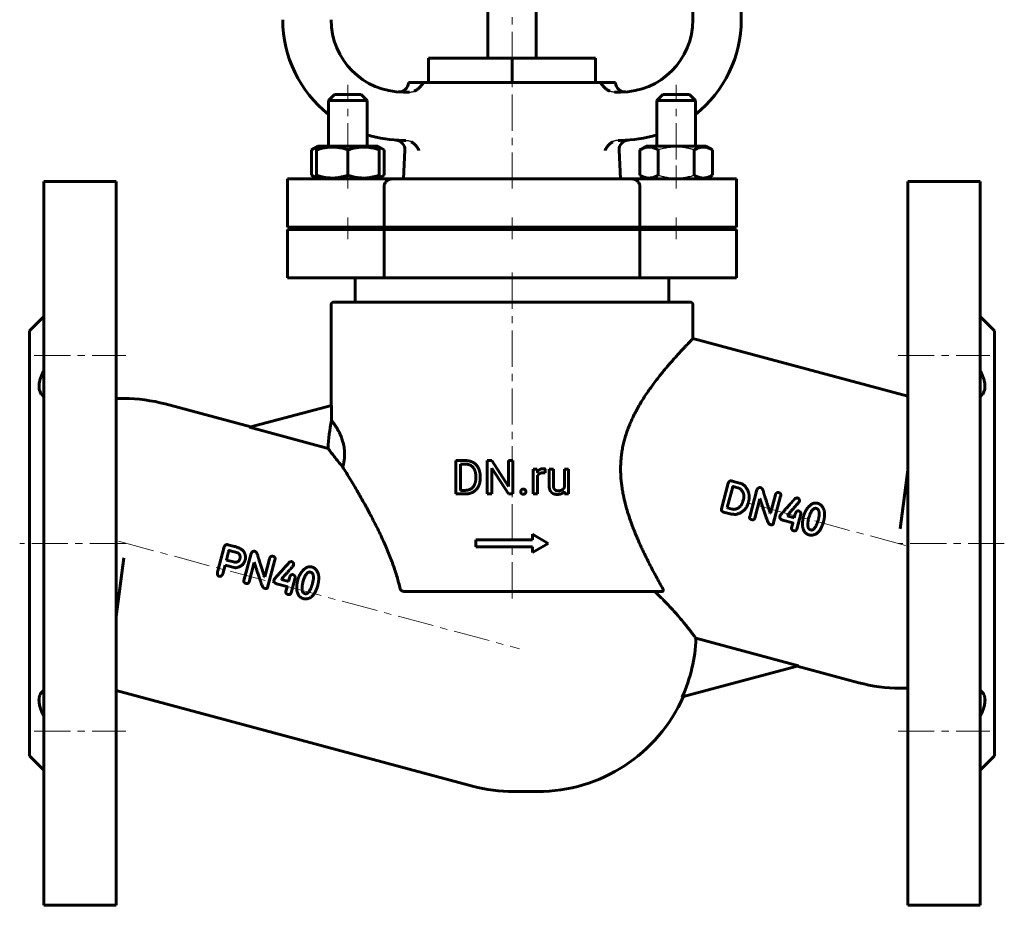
# Model space of a CAD drawing. Header units: millimetres. Extents: x -102 to 102, y -153 to 155.
# Tile 1 of 2: x -102 to 102, y -153 to 30. Entities that reach past the tile are written whole.
import ezdxf

# ---------------------------------------------------------------- set-up
doc = ezdxf.new("R2010")
doc.units = ezdxf.units.MM
for name, pattern in [('K5LT-1', [0]), ('K5LT_AXLED', [12, 7.5, -1.5, 1.5, -1.5]), ('K5LT_BASIC', [0])]:
    doc.linetypes.add(name, pattern=pattern)
doc.layers.add('Системный слой (1)', color=7, linetype='Continuous', true_color=0x6c6c6c)

# ---------------------------------------------------------------- blocks, each defined once
blk = doc.blocks.new('U4')
at = {"layer": 'Системный слой (1)', "color": 150, "linetype": 'K5LT_BASIC', "lineweight": 60, "true_color": 0x0080ff}
for start, end in [(180, 231.6839), (252.5424, 270)]:
    blk.add_arc((-22.5, 30.5), 25, start, end, dxfattribs=at)
blk = doc.blocks.new('U6')
at = {"layer": 'Системный слой (1)', "color": 150, "linetype": 'K5LT_BASIC', "lineweight": 60, "true_color": 0x0080ff}
for start, end in [(308.3161, 0), (270, 287.4576)]:
    blk.add_arc((22.5, 30.5), 25, start, end, dxfattribs=at)
blk = doc.blocks.new('U8')
at = {"layer": 'Системный слой (1)', "color": 150, "linetype": 'K5LT_BASIC', "lineweight": 60, "true_color": 0x0080ff}
for p, q in [((-21.46, 17.43), (-21.45, 17.5)), ((-22.5, -2.5), (-22.19, 3.45))]:
    blk.add_line(p, q, dxfattribs=at)
blk = doc.blocks.new('U9')
at = {"layer": 'Системный слой (1)', "color": 150, "linetype": 'K5LT_BASIC', "lineweight": 60, "true_color": 0x0080ff}
for p, q in [((21.46, 17.43), (21.45, 17.5)), ((22.5, -2.5), (22.19, 3.45))]:
    blk.add_line(p, q, dxfattribs=at)
blk = doc.blocks.new('U10')
at = {"layer": 'Системный слой (1)', "color": 150, "linetype": 'K5LT_BASIC', "lineweight": 60, "true_color": 0x0080ff}
for p, q in [((-38, 13.75), (-34, 13.75)), ((-34, 13.75), (-30, 13.75))]:
    blk.add_line(p, q, dxfattribs=at)
blk = doc.blocks.new('U11')
at = {"layer": 'Системный слой (1)', "color": 150, "linetype": 'K5LT_BASIC', "lineweight": 60, "true_color": 0x0080ff}
for p, q in [((-36.75, 15), (-34, 15)), ((-34, 15), (-31.25, 15))]:
    blk.add_line(p, q, dxfattribs=at)
blk = doc.blocks.new('U12')
at = {"layer": 'Системный слой (1)', "color": 150, "linetype": 'K5LT_BASIC', "lineweight": 60, "true_color": 0x0080ff}
for p, q in [((-34, 4.3), (-40.175, 4.3)), ((-27.825, 4.3), (-34, 4.3))]:
    blk.add_line(p, q, dxfattribs=at)
blk = doc.blocks.new('U13')
at = {"layer": 'Системный слой (1)', "color": 150, "linetype": 'K5LT_BASIC', "lineweight": 60, "true_color": 0x0080ff}
for p, q in [((-27.16, 3.86), (-27.5, 3.98)), ((-26.83, 3.71), (-27.16, 3.86)), ((-26.49, 3.53), (-26.83, 3.71))]:
    blk.add_line(p, q, dxfattribs=at)
blk = doc.blocks.new('U14')
at = {"layer": 'Системный слой (1)', "color": 150, "linetype": 'K5LT_BASIC', "lineweight": 60, "true_color": 0x0080ff}
for p, q in [((-41.51, -1.73), (-41.17, -1.91)), ((-41.17, -1.91), (-40.84, -2.06)), ((-40.84, -2.06), (-40.5, -2.18))]:
    blk.add_line(p, q, dxfattribs=at)
blk = doc.blocks.new('U15')
at = {"layer": 'Системный слой (1)', "color": 150, "linetype": 'K5LT_BASIC', "lineweight": 60, "true_color": 0x0080ff}
for p, q in [((-27.16, -2.06), (-26.83, -1.91)), ((-26.83, -1.91), (-26.49, -1.73)), ((-27.5, -2.18), (-27.16, -2.06))]:
    blk.add_line(p, q, dxfattribs=at)
blk = doc.blocks.new('U16')
at = {"layer": 'Системный слой (1)', "color": 150, "linetype": 'K5LT_BASIC', "lineweight": 60, "true_color": 0x0080ff}
for p, q in [((-41.17, 3.71), (-41.51, 3.53)), ((-40.84, 3.86), (-41.17, 3.71)), ((-40.5, 3.98), (-40.84, 3.86))]:
    blk.add_line(p, q, dxfattribs=at)

msp = doc.modelspace()

# ---------------------------------------------------------------- linework, layer by layer
at = {"layer": 'Системный слой (1)', "color": 30, "linetype": 'K5LT_AXLED', "lineweight": 18, "true_color": 0xff8000}
for p, q in [((0, 20.5), (0, 155)), ((0, -4.5), (0, 19.5)), ((-34, 1.53), (-34, 17)), ((34, 1.53), (34, 17)), ((-34, -4.5), (-34, 0.27)), ((34, -4.5), (34, 0.27)), ((-34, -15), (-34, -10.5)), ((0, -15), (0, -10.5)), ((34, -15), (34, -10.5)), ((0, -89.4), (0, -21)), ((-99, -39.11), (-80, -39.11)), ((80, -39.11), (99, -39.11)), ((81.55, -78.42), (49.07, -69.71)), ((-80, -78), (-102, -78)), ((-81.55, -77.58), (1.55, -99.85)), ((102, -78), (80, -78)), ((-99, -116.89), (-80, -116.89)), ((80, -116.89), (99, -116.89))]:
    msp.add_line(p, q, dxfattribs=at)
at = {"layer": 'Системный слой (1)', "color": 150, "linetype": 'K5LT_BASIC', "lineweight": 60, "true_color": 0x0080ff}
for p, q in [((-5, 22.5), (-5, 90.33)), ((5, 22.5), (5, 90.33)), ((37.5, 30.5), (37.5, 80.33)), ((47.5, 30.5), (47.5, 80.33)), ((-17.32, 22.5), (0, 22.5)), ((-17.32, 17.5), (-17.32, 22.5)), ((0, 22.5), (17.32, 22.5)), ((0, 17.5), (0, 22.5)), ((17.32, 17.5), (17.32, 22.5)), ((-21.45, 17.5), (21.45, 17.5)), ((-38, 13.75), (-36.75, 15)), ((-30, 13.75), (-31.25, 15)), ((-22.5, 15.5), (-21.22, 15.5)), ((21.22, 15.5), (22.5, 15.5)), ((30, 13.75), (31.25, 15)), ((31.25, 15), (36.75, 15)), ((38, 13.75), (36.75, 15)), ((-38, 4.3), (-38, 13.75)), ((-30, 4.3), (-30, 13.75)), ((30, 4.3), (30, 13.75)), ((30, 13.75), (38, 13.75)), ((38, 4.3), (38, 13.75)), ((-41.51, 3.53), (-40.17, 4.3)), ((-40.5, 4.11), (-40.17, 4.3)), ((-40.5, 3.53), (-40.5, 4.11)), ((-27.5, 4.11), (-27.82, 4.3)), ((-26.49, 3.53), (-27.82, 4.3)), ((-27.5, 4.11), (-27.5, 3.53)), ((-22.5, 5.5), (-22.02, 5.5)), ((22.02, 5.5), (22.5, 5.5)), ((26.49, 3.53), (27.82, 4.3)), ((27.5, 4.11), (27.82, 4.3)), ((40.17, 4.3), (27.82, 4.3)), ((40.5, 4.11), (40.17, 4.3)), ((41.51, 3.53), (40.17, 4.3)), ((-41.51, -1.73), (-41.51, 3.53)), ((-40.5, -1.73), (-40.5, 3.53)), ((-34, -1.73), (-34, 3.53)), ((-27.5, -1.73), (-27.5, 3.53)), ((-26.49, -1.73), (-26.49, 3.53)), ((26.49, -1.73), (26.49, 3.53)), ((30.25, -1.73), (30.25, 3.53)), ((37.75, -1.73), (37.75, 3.53)), ((41.51, -1.73), (41.51, 3.53)), ((-40.17, -2.5), (-41.51, -1.73)), ((-40.5, -2.31), (-40.5, -1.73)), ((-27.82, -2.5), (-26.49, -1.73)), ((-27.5, -1.73), (-27.5, -2.31)), ((27.82, -2.5), (26.49, -1.73)), ((40.17, -2.5), (41.51, -1.73)), ((-97, -3), (-82, -3)), ((-97, -3), (-97, -153)), ((-82, -3), (-82, -153)), ((-46.5, -12.5), (-46.5, -2.5)), ((-46.5, -2.5), (-24.83, -2.5)), ((-40.17, -2.5), (-40.5, -2.31)), ((-27.82, -2.5), (-27.5, -2.31)), ((-26.5, -12.5), (-26.5, -4)), ((-24.83, -2.5), (24.83, -2.5)), ((24.83, -2.5), (46.5, -2.5)), ((26.5, -12.5), (26.5, -4)), ((27.82, -2.5), (27.5, -2.31)), ((40.17, -2.5), (40.5, -2.31)), ((46.5, -12.5), (46.5, -2.5)), ((97, -3), (82, -3)), ((82, -3), (82, -153)), ((97, -3), (97, -153)), ((-46.5, -12.5), (-26.5, -12.5)), ((-46.5, -13), (-26.5, -13)), ((-46.5, -23), (-46.5, -13)), ((-38, -13), (-38, -12.5)), ((-30, -13), (-30, -12.5)), ((-26.5, -12.5), (26.5, -12.5)), ((-26.5, -13), (26.5, -13)), ((-26.5, -23), (-26.5, -13)), ((-10, -13), (-10, -12.5)), ((10, -13), (10, -12.5)), ((26.5, -12.5), (46.5, -12.5)), ((26.5, -13), (46.5, -13)), ((26.5, -23), (26.5, -13)), ((30, -13), (30, -12.5)), ((38, -13), (38, -12.5)), ((46.5, -23), (46.5, -13)), ((-46.5, -23), (-26.5, -23)), ((-32.5, -28), (-32.5, -23)), ((-26.5, -23), (26.5, -23)), ((26.5, -23), (46.5, -23)), ((32.5, -28), (32.5, -23)), ((-36.9, -28), (36.9, -28)), ((-37.5, -49.44), (-37.5, -28.6)), ((37.5, -35.55), (37.5, -28.6)), ((-100, -34), (-97, -31)), ((100, -34), (97, -31)), ((-100, -34), (-100, -122)), ((100, -34), (100, -122)), ((82, -47.48), (37.5, -35.55)), ((-82, -48), (-80.39, -48)), ((-71.85, -49.12), (-54.09, -53.88)), ((-54.38, -53.96), (-37.38, -49.41)), ((-37.38, -52.54), (-37.38, -49.41)), ((-54.38, -53.96), (-38.12, -58.32)), ((-11.61, -67.77), (-11.61, -60.85)), ((-11.61, -60.85), (-9.65, -60.85)), ((-5.12, -60.85), (-4.21, -60.85)), ((-5.12, -67.77), (-5.12, -60.85)), ((-4.21, -60.85), (-0.71, -66.2)), ((-0.71, -60.85), (0.2, -60.85)), ((-0.71, -66.2), (-0.71, -60.85)), ((0.2, -67.77), (0.2, -60.85)), ((-10.69, -67.02), (-10.69, -61.6)), ((-10.69, -61.6), (-9.65, -61.6)), ((-4.21, -67.77), (-4.21, -62.43)), ((-4.21, -62.43), (-0.72, -67.77)), ((4.37, -67.77), (4.37, -62.63)), ((4.37, -62.63), (5.23, -62.63)), ((5.23, -62.63), (5.25, -63.21)), ((6.86, -63.41), (6.86, -62.6)), ((7.69, -65.94), (7.69, -62.63)), ((7.69, -62.63), (8.57, -62.63)), ((8.57, -65.95), (8.57, -62.63)), ((10.86, -62.63), (11.74, -62.63)), ((10.86, -66.37), (10.86, -62.63)), ((11.74, -67.77), (11.74, -62.63)), ((80.39, -75), (82, -62.81)), ((-7.5, -64.52), (-7.5, -64.09)), ((-6.59, -64.52), (-6.59, -64.1)), ((5.25, -67.77), (5.25, -64.12)), ((45.47, -65.06), (45.63, -65.09)), ((47.16, -65.5), (45.63, -65.09)), ((-10.69, -67.02), (-9.73, -67.02)), ((10.88, -67.26), (10.9, -67.77)), ((43.39, -70.83), (44.81, -65.52)), ((44.58, -70.6), (45.75, -66.27)), ((46.81, -66.5), (45.82, -66.23)), ((49.25, -72.48), (50.74, -66.93)), ((-11.61, -67.77), (-9.73, -67.77)), ((-5.12, -67.77), (-4.21, -67.77)), ((-0.72, -67.77), (0.2, -67.77)), ((4.37, -67.77), (5.25, -67.77)), ((10.9, -67.77), (11.74, -67.77)), ((47.86, -69.24), (47.94, -68.93)), ((50.32, -72.77), (51.38, -68.8)), ((51.43, -68.82), (51.38, -68.8)), ((53.54, -71.76), (54.56, -67.98)), ((54.13, -73.95), (55.66, -68.25)), ((44.62, -70.64), (44.58, -70.6)), ((45.63, -70.91), (44.62, -70.64)), ((45.23, -71.9), (43.83, -71.52)), ((53.54, -71.76), (53.49, -71.75)), ((58.16, -73.75), (56.01, -73.18)), ((57.02, -72.3), (57.05, -72.2)), ((58.49, -72.69), (57.02, -72.3)), ((58.49, -72.69), (58.69, -71.95)), ((59.01, -75.06), (59.84, -71.96)), ((61.46, -72.85), (61.62, -72.33)), ((53.64, -74.14), (53.47, -74.1)), ((57.92, -74.8), (58.19, -73.82)), ((62.01, -75.23), (61.79, -75.17)), ((64.54, -73.54), (64.54, -73.52)), ((-7.5, -77.25), (4.25, -77.25)), ((-7.5, -78.75), (-7.5, -77.25)), ((4.25, -77.25), (4.25, -76.13)), ((4.25, -76.13), (7.5, -78)), ((-59.64, -78.73), (-60.95, -83.71)), ((-58.89, -78.28), (-57.52, -78.65)), ((-58.62, -79.49), (-56.78, -79.98)), ((-7.5, -78.75), (4.25, -78.75)), ((4.25, -79.88), (7.5, -78)), ((4.25, -79.88), (4.25, -78.75)), ((-80.39, -81), (-82, -93.19)), ((-59.15, -81.4), (-59.12, -81.46)), ((-59.12, -81.46), (-57.71, -81.84)), ((-54.05, -80.13), (-55.54, -85.68)), ((-50.23, -81.18), (-51.24, -84.96)), ((-49.13, -81.45), (-50.65, -87.15)), ((-59.45, -82.5), (-59.94, -84.33)), ((-59.45, -82.5), (-57.31, -83.07)), ((-53.4, -82), (-54.47, -85.97)), ((-53.4, -82), (-53.35, -82.01)), ((-51.29, -84.94), (-51.24, -84.96)), ((-47.74, -85.4), (-47.77, -85.5)), ((-47.77, -85.5), (-46.3, -85.89)), ((-46.1, -85.14), (-46.3, -85.89)), ((-44.95, -85.16), (-45.78, -88.26)), ((-43.17, -85.53), (-43.33, -86.04)), ((-51.32, -87.29), (-51.14, -87.34)), ((-48.77, -86.38), (-46.63, -86.95)), ((-46.6, -87.01), (-46.86, -88)), ((-40.24, -86.71), (-40.25, -86.74)), ((-43, -88.37), (-42.77, -88.43)), ((-22.13, -88), (31, -88)), ((59.38, -103.38), (38.12, -97.68)), ((59.38, -103.38), (35.28, -109.83)), ((71.85, -106.88), (59.09, -103.46)), ((82, -108), (80.39, -108)), ((-82, -108.52), (-8.15, -128.31)), ((-100, -122), (-97, -125)), ((100, -122), (97, -125)), ((0.39, -129.44), (5.29, -129.44)), ((-97, -153), (-82, -153)), ((97, -153), (82, -153))]:
    msp.add_line(p, q, dxfattribs=at)
for centre, radius, start, end in [((-22.5, 30.5), 15, 180, 270), ((22.5, 30.5), 15, 270, 0), ((-23.45, 17.53), 2, 265.7971, 357), ((23.45, 17.53), 2, 183, 274.2029), ((-24.19, 3.55), 2, 357, 86.4208), ((24.19, 3.55), 2, 93.5792, 183), ((-36.9, -28.6), 0.6, 90, 180), ((36.9, -28.6), 0.6, 0, 90), ((-80.39, -81), 33, 75, 90), ((-5.29, -59.56), 32.85, 167.6521, 177.8298), ((5.29, -96.44), 32.85, 335.928, 357.8298), ((80.39, -75), 33, 255, 270), ((5.29, -96.44), 33, 270, 336.1397), ((0.39, -96.44), 33, 255, 270)]:
    msp.add_arc(centre, radius, start, end, dxfattribs=at)
for points, degree, knots in [([(-20.26, 15.69), (-20.17, 15.73), (-19.99, 15.82), (-19.72, 15.99), (-19.45, 16.18), (-19.22, 16.39), (-19.01, 16.6), (-18.79, 16.86), (-18.59, 17.13), (-18.48, 17.32), (-18.44, 17.4)], 3, [0, 0, 0, 0, 1.187823, 2.395063, 3.887698, 5.204556, 6.329221, 7.817529, 9.704303, 11, 11, 11, 11]), ([(20.26, 15.69), (20.17, 15.73), (19.99, 15.82), (19.72, 15.99), (19.45, 16.18), (19.22, 16.39), (19.01, 16.6), (18.79, 16.86), (18.59, 17.13), (18.48, 17.32), (18.44, 17.4)], 3, [0, 0, 0, 0, 1.187823, 2.395063, 3.887698, 5.204556, 6.329221, 7.817529, 9.704303, 11, 11, 11, 11]), ([(-34, 3.53), (-34.29, 3.63), (-34.76, 3.77), (-35.39, 3.92), (-35.88, 4.01), (-36.32, 4.07), (-36.78, 4.1), (-37.23, 4.12), (-37.67, 4.11), (-38.11, 4.07), (-38.63, 4.01), (-39.45, 3.85), (-40.09, 3.67), (-40.5, 3.53)], 3, [0, 0, 0, 0, 1.896477, 3.090858, 4.103535, 5.062016, 5.927217, 6.999842, 7.964308, 8.71339, 9.822572, 11.259162, 14, 14, 14, 14]), ([(-27.5, 3.53), (-27.79, 3.63), (-28.26, 3.77), (-28.89, 3.92), (-29.38, 4.01), (-29.82, 4.07), (-30.28, 4.1), (-30.73, 4.12), (-31.17, 4.11), (-31.61, 4.07), (-32.13, 4.01), (-32.95, 3.85), (-33.59, 3.67), (-34, 3.53)], 3, [0, 0, 0, 0, 1.896477, 3.090858, 4.103535, 5.062016, 5.927217, 6.999842, 7.964308, 8.71339, 9.822572, 11.259162, 14, 14, 14, 14]), ([(-20.9, 5.22), (-20.79, 5.16), (-20.59, 5.04), (-20.34, 4.84), (-20.12, 4.64), (-19.93, 4.45), (-19.74, 4.22), (-19.54, 3.93), (-19.38, 3.65), (-19.29, 3.45), (-19.27, 3.4)], 3, [0, 0, 0, 0, 1.429123, 2.886482, 3.889599, 5.206626, 6.331061, 7.818994, 10.025975, 11, 11, 11, 11]), ([(20.9, 5.22), (20.79, 5.16), (20.59, 5.04), (20.34, 4.84), (20.12, 4.64), (19.93, 4.45), (19.74, 4.22), (19.54, 3.93), (19.38, 3.65), (19.29, 3.45), (19.27, 3.4)], 3, [0, 0, 0, 0, 1.429123, 2.886482, 3.889599, 5.206626, 6.331061, 7.818994, 10.025975, 11, 11, 11, 11]), ([(30.25, 3.53), (30.01, 3.67), (29.69, 3.83), (29.28, 3.97), (29.03, 4.04), (28.78, 4.09), (28.55, 4.11), (28.32, 4.11), (28.08, 4.1), (27.81, 4.06), (27.48, 3.98), (27.04, 3.82), (26.7, 3.65), (26.49, 3.53)], 3, [0, 0, 0, 0, 2.750356, 3.588044, 4.637308, 5.492849, 6.359079, 7.188001, 7.964308, 9.085494, 10.187714, 11.611112, 14, 14, 14, 14]), ([(41.51, 3.53), (41.27, 3.67), (40.95, 3.83), (40.54, 3.97), (40.29, 4.04), (40.04, 4.09), (39.81, 4.11), (39.58, 4.11), (39.34, 4.1), (39.06, 4.06), (38.74, 3.98), (38.3, 3.82), (37.96, 3.65), (37.75, 3.53)], 3, [0, 0, 0, 0, 2.750356, 3.588044, 4.637308, 5.492849, 6.359079, 7.188001, 7.964308, 9.085494, 10.187714, 11.611112, 14, 14, 14, 14]), ([(-40.5, -1.73), (-40.21, -1.83), (-39.74, -1.97), (-39.11, -2.12), (-38.62, -2.21), (-38.18, -2.27), (-37.72, -2.3), (-37.27, -2.32), (-36.83, -2.31), (-36.39, -2.27), (-35.87, -2.21), (-35.05, -2.05), (-34.41, -1.87), (-34, -1.73)], 3, [0, 0, 0, 0, 1.896477, 3.090858, 4.103535, 5.062016, 5.927217, 6.999842, 7.964308, 8.71339, 9.822572, 11.259162, 14, 14, 14, 14]), ([(-34, -1.73), (-33.71, -1.83), (-33.24, -1.97), (-32.61, -2.12), (-32.12, -2.21), (-31.68, -2.27), (-31.22, -2.3), (-30.77, -2.32), (-30.33, -2.31), (-29.89, -2.27), (-29.37, -2.21), (-28.55, -2.05), (-27.91, -1.87), (-27.5, -1.73)], 3, [0, 0, 0, 0, 1.896477, 3.090858, 4.103535, 5.062016, 5.927217, 6.999842, 7.964308, 8.71339, 9.822572, 11.259162, 14, 14, 14, 14]), ([(26.49, -1.73), (26.73, -1.87), (27.05, -2.03), (27.46, -2.17), (27.71, -2.24), (27.96, -2.29), (28.19, -2.31), (28.42, -2.31), (28.66, -2.3), (28.94, -2.26), (29.26, -2.18), (29.7, -2.02), (30.04, -1.85), (30.25, -1.73)], 3, [0, 0, 0, 0, 2.750356, 3.588044, 4.637308, 5.492849, 6.359079, 7.188001, 7.964308, 9.085494, 10.187714, 11.611112, 14, 14, 14, 14]), ([(37.75, -1.73), (37.99, -1.87), (38.31, -2.03), (38.72, -2.17), (38.97, -2.24), (39.22, -2.29), (39.45, -2.31), (39.68, -2.31), (39.92, -2.3), (40.19, -2.26), (40.52, -2.18), (40.96, -2.02), (41.3, -1.85), (41.51, -1.73)], 3, [0, 0, 0, 0, 2.750356, 3.588044, 4.637308, 5.492849, 6.359079, 7.188001, 7.964308, 9.085494, 10.187714, 11.611112, 14, 14, 14, 14]), ([(-24.83, -2.5), (-24.92, -2.5), (-25.05, -2.51), (-25.22, -2.55), (-25.36, -2.6), (-25.5, -2.65), (-25.62, -2.71), (-25.73, -2.78), (-25.83, -2.85), (-25.94, -2.93), (-26.03, -3.01), (-26.13, -3.11), (-26.19, -3.18), (-26.25, -3.27), (-26.31, -3.36), (-26.37, -3.46), (-26.42, -3.57), (-26.45, -3.66), (-26.47, -3.73), (-26.48, -3.8), (-26.5, -3.89), (-26.5, -3.96), (-26.5, -4)], 3, [0, 0, 0, 0, 2.944495, 4.267781, 5.917773, 7.558655, 8.854628, 10.084288, 11.270827, 12.413775, 13.965904, 14.668838, 15.987084, 16.590434, 17.328353, 18.827252, 19.577451, 20.283689, 20.946121, 21.443894, 21.963674, 23, 23, 23, 23]), ([(24.83, -2.5), (24.92, -2.5), (25.05, -2.51), (25.22, -2.55), (25.36, -2.6), (25.5, -2.65), (25.62, -2.71), (25.73, -2.78), (25.83, -2.85), (25.94, -2.93), (26.03, -3.01), (26.13, -3.11), (26.19, -3.18), (26.25, -3.27), (26.31, -3.36), (26.37, -3.46), (26.42, -3.57), (26.45, -3.66), (26.47, -3.73), (26.48, -3.8), (26.5, -3.89), (26.5, -3.96), (26.5, -4)], 3, [0, 0, 0, 0, 2.944495, 4.267781, 5.917773, 7.558655, 8.854628, 10.084288, 11.270827, 12.413775, 13.965904, 14.668838, 15.987084, 16.590434, 17.328353, 18.827252, 19.577451, 20.283689, 20.946121, 21.443894, 21.963674, 23, 23, 23, 23]), ([(22.7, -59.54), (22.75, -59.17), (22.87, -58.43), (23.09, -57.33), (23.37, -56.25), (23.7, -55.18), (24.07, -54.13), (24.56, -52.92), (25.03, -51.91), (25.53, -50.91), (26.01, -50.02), (26.6, -48.99), (27.28, -47.89), (27.98, -46.83), (28.69, -45.82), (29.4, -44.84), (30.1, -43.93), (30.81, -43.02), (31.49, -42.19), (32.07, -41.49), (32.61, -40.86), (33.11, -40.29), (33.68, -39.64), (34.29, -38.96), (34.83, -38.37), (35.33, -37.83), (35.75, -37.38), (36.16, -36.94), (36.51, -36.58), (36.83, -36.25), (37.09, -35.97), (37.3, -35.76), (37.46, -35.6), (37.5, -35.55), (37.5, -35.55)], 3, [0, 0, 0, 0, 0.873692, 1.750444, 2.636905, 3.52888, 4.423406, 5.327802, 6.710728, 7.182109, 8.136952, 9.290619, 10.261506, 11.547432, 12.741078, 13.709964, 15.008136, 16.137193, 17.273251, 18.418681, 19.189541, 20.15828, 21.130804, 22.497307, 23.862274, 24.63872, 25.984537, 27.102167, 28.179227, 29.369077, 30.646423, 31.902527, 33.221978, 35, 35, 35, 35]), ([(-97, -42.18), (-97.13, -42.43), (-97.37, -42.91), (-97.65, -43.62), (-97.85, -44.27), (-97.96, -44.81), (-98, -45.27), (-98, -45.68), (-97.96, -46.07), (-97.86, -46.44), (-97.72, -46.78), (-97.51, -47.11), (-97.26, -47.37), (-97.07, -47.52), (-97, -47.57)], 3, [0, 0, 0, 0, 1.604026, 3.160423, 4.619013, 5.956313, 6.996172, 7.974604, 9.108141, 10.249617, 11.392588, 12.521165, 14.142374, 15, 15, 15, 15]), ([(97, -42.18), (97.13, -42.43), (97.37, -42.91), (97.65, -43.62), (97.85, -44.27), (97.96, -44.81), (98, -45.27), (98, -45.68), (97.96, -46.07), (97.86, -46.44), (97.72, -46.78), (97.51, -47.11), (97.26, -47.37), (97.07, -47.52), (97, -47.57)], 3, [0, 0, 0, 0, 1.604026, 3.160423, 4.619013, 5.956313, 6.996172, 7.974604, 9.108141, 10.249617, 11.392588, 12.521165, 14.142374, 15, 15, 15, 15]), ([(-35.06, -62.21), (-35, -62.01), (-34.93, -61.73), (-34.84, -61.28), (-34.79, -60.98), (-34.73, -60.56), (-34.7, -60.25), (-34.68, -59.86), (-34.68, -59.6), (-34.68, -59.25), (-34.69, -58.99), (-34.71, -58.74), (-34.73, -58.6), (-34.75, -58.41), (-34.78, -58.16), (-34.83, -57.86), (-34.9, -57.53), (-34.98, -57.18), (-35.1, -56.77), (-35.23, -56.38), (-35.36, -56.02), (-35.48, -55.72), (-35.62, -55.4), (-35.75, -55.12), (-35.9, -54.82), (-36.04, -54.56), (-36.19, -54.3), (-36.34, -54.04), (-36.51, -53.76), (-36.7, -53.48), (-36.88, -53.22), (-37.03, -53.01), (-37.18, -52.81), (-37.29, -52.65), (-37.36, -52.57), (-37.38, -52.54)], 3, [0, 0, 0, 0, 1.638704, 2.089437, 3.194728, 3.622685, 4.829398, 5.177521, 6.064585, 6.427834, 7.316288, 7.697551, 7.961052, 8.263531, 8.899215, 9.566374, 10.339892, 11.197126, 12.174955, 13.548307, 14.450256, 15.42235, 16.524181, 17.744984, 18.629899, 20.101021, 21.177265, 22.30577, 24.106423, 26.001163, 27.923559, 29.835961, 31.722219, 34.182333, 36, 36, 36, 36]), ([(-35.06, -62.21), (-35.41, -61.79), (-35.93, -61.16), (-36.62, -60.29), (-37.08, -59.69), (-37.46, -59.2), (-37.73, -58.84), (-37.96, -58.54), (-38.07, -58.38), (-38.12, -58.32)], 3, [0, 0, 0, 0, 2.149067, 3.477724, 5.263402, 6.332083, 7.499865, 8.729885, 10, 10, 10, 10]), ([(22.7, -59.54), (22.65, -59.89), (22.58, -60.59), (22.51, -61.66), (22.49, -62.73), (22.52, -63.81), (22.6, -64.89), (22.72, -65.97), (22.88, -67.05), (23.12, -68.3), (23.4, -69.54), (23.78, -70.92), (24.11, -72.02), (24.48, -73.13), (24.85, -74.16), (25.3, -75.34), (25.71, -76.34), (26.17, -77.43), (26.61, -78.4), (27.19, -79.67), (27.78, -80.89), (28.47, -82.25), (29.15, -83.56), (29.84, -84.86), (30.55, -86.15), (31.02, -86.99), (31.26, -87.4)], 3, [0, 0, 0, 0, 0.899223, 1.81007, 2.728117, 3.652422, 4.578732, 5.507934, 6.439231, 7.373462, 8.789317, 9.759901, 11.108371, 11.799071, 12.87764, 14.008429, 15.190973, 15.801121, 17.258765, 18.120573, 19.681416, 21.08051, 22.512797, 23.983403, 25.481447, 27, 27, 27, 27]), ([(-35.06, -62.21), (-34.82, -62.59), (-34.3, -63.44), (-33.46, -64.82), (-32.71, -66.09), (-32.08, -67.17), (-31.44, -68.27), (-30.77, -69.45), (-30.1, -70.67), (-29.58, -71.63), (-29, -72.73), (-28.37, -73.93), (-27.65, -75.37), (-26.97, -76.81), (-26.31, -78.25), (-25.71, -79.66), (-25.15, -81.04), (-24.66, -82.37), (-24.21, -83.66), (-23.82, -84.93), (-23.48, -86.16), (-23.28, -86.99), (-23.19, -87.4)], 3, [0, 0, 0, 0, 1.605777, 3.368628, 4.966948, 5.844806, 6.824716, 8.36739, 9.336217, 10.336275, 11.056231, 12.337576, 13.572749, 14.800696, 16.001256, 17.145268, 18.235182, 19.26472, 20.255852, 21.201658, 22.113683, 23, 23, 23, 23]), ([(5.75, -62.71), (5.45, -62.89), (5.25, -63.21), (5.25, -63.21)], 2, [0, 0, 0, 1.96727, 2, 2, 2]), ([(9.38, -67.86), (9.93, -67.86), (10.65, -67.53), (10.88, -67.26)], 2, [0, 0, 0, 1.060733, 2, 2, 2]), ([(-22.13, -88), (-22.23, -88), (-22.38, -87.99), (-22.57, -87.94), (-22.69, -87.89), (-22.79, -87.85), (-22.88, -87.8), (-22.95, -87.75), (-23.01, -87.69), (-23.07, -87.64), (-23.12, -87.57), (-23.17, -87.49), (-23.19, -87.43), (-23.19, -87.4)], 3, [0, 0, 0, 0, 3.170043, 4.842489, 6.362682, 7.28956, 8.362331, 9.440589, 10.231166, 10.968149, 12.006863, 13.071003, 14, 14, 14, 14]), ([(31.26, -87.4), (31.29, -87.45), (31.32, -87.53), (31.34, -87.63), (31.35, -87.69), (31.34, -87.75), (31.33, -87.8), (31.31, -87.86), (31.28, -87.89), (31.25, -87.92), (31.22, -87.94), (31.19, -87.96), (31.16, -87.98), (31.09, -87.99), (31.03, -88), (31, -88)], 3, [0, 0, 0, 0, 3.270689, 4.846419, 6.214242, 6.91912, 8.565772, 9.760148, 10.576838, 11.41103, 12.08052, 12.657283, 13.268889, 14.358162, 16, 16, 16, 16]), ([(38.12, -97.68), (38.06, -97.61), (37.93, -97.43), (37.66, -97.07), (37.35, -96.66), (37.01, -96.22), (36.61, -95.71), (36.1, -95.06), (35.38, -94.17), (34.56, -93.2), (33.42, -91.89), (32.26, -90.64), (30.84, -89.2), (30.03, -88.42), (29.58, -88)], 3, [0, 0, 0, 0, 1.150623, 2.318372, 3.207741, 4.121342, 5.057592, 6.018871, 7.34643, 9.045434, 9.948971, 12.329648, 13.541437, 15, 15, 15, 15]), ([(-97, -108.43), (-97.13, -108.52), (-97.35, -108.71), (-97.61, -109.03), (-97.8, -109.39), (-97.91, -109.73), (-97.98, -110.08), (-98.01, -110.42), (-97.99, -110.86), (-97.93, -111.36), (-97.79, -111.94), (-97.56, -112.61), (-97.29, -113.25), (-97.08, -113.66), (-97, -113.82)], 3, [0, 0, 0, 0, 1.604026, 2.907369, 4.145899, 5.523371, 6.168927, 7.196597, 8.355817, 9.48496, 10.821096, 12.335022, 13.96657, 15, 15, 15, 15]), ([(97, -108.43), (97.13, -108.52), (97.35, -108.71), (97.61, -109.03), (97.8, -109.39), (97.91, -109.73), (97.98, -110.08), (98.01, -110.42), (97.99, -110.86), (97.93, -111.36), (97.79, -111.94), (97.56, -112.61), (97.29, -113.25), (97.08, -113.66), (97, -113.82)], 3, [0, 0, 0, 0, 1.604026, 2.907369, 4.145899, 5.523371, 6.168927, 7.196597, 8.355817, 9.48496, 10.821096, 12.335022, 13.96657, 15, 15, 15, 15])]:
    msp.add_open_spline(points, degree=degree, knots=knots, dxfattribs=at)
at = {"layer": 'Системный слой (1)', "color": 7, "linetype": 'K5LT-1'}
for points, knots in [([(-21.22, 15.5), (-21.17, 15.5), (-21.09, 15.5), (-20.92, 15.52), (-20.72, 15.55), (-20.48, 15.61), (-20.33, 15.66), (-20.26, 15.69)], [0, 0, 0, 0, 0.54665, 1.093301, 2.184004, 3.269459, 4.258456, 4.258456, 4.258456, 4.258456]), ([(21.22, 15.5), (21.17, 15.5), (21.09, 15.5), (20.92, 15.52), (20.72, 15.55), (20.48, 15.61), (20.33, 15.66), (20.26, 15.69)], [0, 0, 0, 0, 0.54665, 1.093301, 2.184004, 3.269459, 4.258456, 4.258456, 4.258456, 4.258456]), ([(-22.02, 5.5), (-21.98, 5.5), (-21.9, 5.5), (-21.73, 5.48), (-21.53, 5.45), (-21.28, 5.39), (-21.07, 5.31), (-20.95, 5.25), (-20.9, 5.22)], [0, 0, 0, 0, 0.515289, 1.030578, 2.058823, 3.082362, 4.098924, 4.805171, 4.805171, 4.805171, 4.805171]), ([(22.02, 5.5), (21.98, 5.5), (21.9, 5.5), (21.73, 5.48), (21.53, 5.45), (21.28, 5.39), (21.07, 5.31), (20.95, 5.25), (20.9, 5.22)], [0, 0, 0, 0, 0.515289, 1.030578, 2.058823, 3.082362, 4.098924, 4.805171, 4.805171, 4.805171, 4.805171]), ([(37.75, 3.53), (37.58, 3.58), (37.13, 3.7), (36.32, 3.89), (35.5, 4.02), (34.87, 4.08), (34.52, 4.1), (34.29, 4.11), (34.1, 4.11), (33.9, 4.11), (33.64, 4.11), (33.33, 4.09), (32.89, 4.06), (32.24, 3.99), (31.51, 3.85), (30.83, 3.69), (30.44, 3.59), (30.25, 3.53)], [0, 0, 0, 0, 3.152296, 8.024027, 14.430358, 17.4743, 18.996271, 20.518242, 21.409855, 22.301468, 24.084694, 25.867919, 27.651145, 31.792504, 37.072525, 40.536262, 44, 44, 44, 44]), ([(30.25, -1.73), (30.42, -1.78), (30.87, -1.9), (31.68, -2.09), (32.5, -2.22), (33.13, -2.28), (33.48, -2.3), (33.71, -2.31), (33.9, -2.31), (34.1, -2.31), (34.36, -2.31), (34.67, -2.29), (35.11, -2.26), (35.76, -2.19), (36.49, -2.05), (37.17, -1.89), (37.56, -1.79), (37.75, -1.73)], [0, 0, 0, 0, 3.152296, 8.024027, 14.430358, 17.4743, 18.996271, 20.518242, 21.409855, 22.301468, 24.084694, 25.867919, 27.651145, 31.792504, 37.072525, 40.536262, 44, 44, 44, 44])]:
    msp.add_open_spline(points, degree=3, knots=knots, dxfattribs=at)
at = {"layer": 'Системный слой (1)', "color": 150, "linetype": 'K5LT_BASIC', "lineweight": 60, "true_color": 0x0080ff}
for points in [[(-6.59, -64.1), (-6.59, -63.35), (-7.03, -62.15), (-7.84, -61.3), (-8.97, -60.85), (-9.65, -60.85)], [(-7.5, -64.09), (-7.5, -63.5), (-7.79, -62.57), (-8.34, -61.93), (-9.13, -61.6), (-9.65, -61.6)], [(6.47, -62.53), (6.05, -62.53), (5.75, -62.71)], [(6.69, -62.55), (6.57, -62.53), (6.47, -62.53)], [(6.86, -62.6), (6.81, -62.57), (6.69, -62.55)], [(-9.73, -67.02), (-8.99, -67.02), (-8, -66.4), (-7.5, -65.27), (-7.5, -64.52)], [(-9.73, -67.77), (-9.01, -67.77), (-7.85, -67.32), (-7.03, -66.47), (-6.59, -65.27), (-6.59, -64.52)], [(5.25, -64.12), (5.35, -63.9), (5.5, -63.74)], [(5.5, -63.74), (5.66, -63.57), (6.12, -63.38), (6.43, -63.38)], [(6.43, -63.38), (6.55, -63.38), (6.65, -63.38)], [(6.65, -63.38), (6.75, -63.39), (6.86, -63.41)], [(45.47, -65.06), (45.05, -64.96), (44.81, -65.52)], [(1.94, -66.93), (1.8, -67.08), (1.8, -67.3)], [(1.8, -67.3), (1.8, -67.52), (1.94, -67.67)], [(2.34, -66.77), (2.08, -66.77), (1.94, -66.93)], [(2.75, -66.93), (2.61, -66.77), (2.34, -66.77)], [(2.89, -67.3), (2.89, -67.08), (2.75, -66.93)], [(2.75, -67.67), (2.89, -67.52), (2.89, -67.3)], [(7.69, -65.94), (7.69, -66.46), (7.81, -66.82)], [(7.81, -66.82), (7.93, -67.19), (8.16, -67.42)], [(8.86, -66.88), (8.73, -66.75), (8.57, -66.3), (8.57, -65.95)], [(9.17, -67.07), (9, -67.01), (8.86, -66.88)], [(9.51, -67.12), (9.33, -67.12), (9.17, -67.07)], [(10.4, -66.9), (10.08, -67.12), (9.51, -67.12)], [(10.86, -66.37), (10.71, -66.7), (10.4, -66.9)], [(45.82, -66.23), (45.77, -66.23), (45.75, -66.27)], [(47.18, -66.65), (46.96, -66.54), (46.81, -66.5)], [(49.09, -67.79), (48.58, -65.88), (47.16, -65.5)], [(47.94, -68.93), (48.32, -67.5), (47.18, -66.65)], [(51.52, -66.46), (51.02, -66.33), (50.74, -66.93)], [(52.17, -67.62), (51.98, -66.58), (51.52, -66.46)], [(1.94, -67.67), (2.08, -67.83), (2.34, -67.83)], [(2.34, -67.83), (2.61, -67.83), (2.75, -67.67)], [(8.16, -67.42), (8.38, -67.65), (8.69, -67.76)], [(8.69, -67.76), (9, -67.86), (9.38, -67.86)], [(47.29, -70.34), (47.67, -69.94), (47.86, -69.24)], [(48.98, -69.54), (49.25, -68.53), (49.09, -67.79)], [(51.43, -68.82), (51.77, -70.03), (52.68, -72.64)], [(53.49, -71.75), (52.78, -69.47), (52.17, -67.62)], [(55.34, -67.51), (54.73, -67.35), (54.56, -67.98)], [(55.66, -68.25), (55.82, -67.64), (55.34, -67.51)], [(58.56, -68.84), (55.54, -72.16), (55.49, -72.34)], [(57.05, -72.2), (59.51, -69.41), (59.53, -69.34)], [(59.13, -68.6), (58.62, -68.62), (58.56, -68.84)], [(59.53, -69.34), (59.63, -68.73), (59.13, -68.6)], [(43.39, -70.83), (43.28, -71.3), (43.83, -71.52)], [(45.63, -70.91), (46.42, -71.13), (47.29, -70.34)], [(46.41, -71.99), (48.44, -71.53), (48.98, -69.54)], [(59.45, -71.3), (58.9, -71.15), (58.69, -71.95)], [(59.84, -71.96), (59.94, -71.56), (59.45, -71.3)], [(61.38, -70.52), (60.75, -71.22), (60.42, -72.35)], [(62.57, -69.69), (62.02, -69.81), (61.38, -70.52)], [(63.02, -70.76), (62.24, -70.56), (61.62, -72.33)], [(63.28, -69.69), (62.84, -69.65), (62.57, -69.69)], [(63.43, -73.22), (64.01, -71.03), (63.02, -70.76)], [(64.77, -71.69), (64.5, -70.02), (63.28, -69.69)], [(45.23, -71.9), (45.64, -72.01), (46.41, -71.99)], [(49.25, -72.48), (49.12, -72.95), (49.63, -73.09)], [(49.63, -73.09), (50.19, -73.24), (50.32, -72.77)], [(52.68, -72.64), (53.11, -74), (53.47, -74.1)], [(55.49, -72.34), (55.34, -72.89), (56.01, -73.18)], [(60.42, -72.35), (60.16, -73.31), (60.18, -74.31)], [(61.46, -72.85), (61, -74.96), (61.79, -75.17)], [(63.14, -74.07), (63.36, -73.47), (63.43, -73.22)], [(64.54, -73.52), (64.76, -72.71), (64.77, -71.69)], [(53.64, -74.14), (54.05, -74.25), (54.13, -73.95)], [(57.92, -74.8), (57.85, -75.2), (58.36, -75.41)], [(58.16, -73.75), (58.2, -73.76), (58.19, -73.82)], [(58.36, -75.41), (58.89, -75.51), (59.01, -75.06)], [(60.18, -74.31), (60.38, -75.93), (61.53, -76.24)], [(62.01, -75.23), (62.55, -75.37), (63.14, -74.07)], [(62.09, -76.31), (63.82, -76.2), (64.54, -73.54)], [(61.53, -76.24), (61.85, -76.33), (62.09, -76.31)], [(-58.89, -78.28), (-59.35, -78.16), (-59.64, -78.73)], [(-58.68, -79.53), (-59.06, -81.07), (-59.15, -81.4)], [(-58.62, -79.49), (-58.67, -79.49), (-58.68, -79.53)], [(-55.43, -79.97), (-55.79, -79.1), (-57.52, -78.65)], [(-57.71, -81.84), (-56.62, -82.13), (-56.34, -81.09)], [(-57.31, -83.07), (-55.66, -82.82), (-55.3, -81.5)], [(-56.34, -81.09), (-56.17, -80.48), (-56.78, -79.98)], [(-55.3, -81.5), (-55.06, -80.83), (-55.43, -79.97)], [(-53.27, -79.66), (-53.77, -79.53), (-54.05, -80.13)], [(-52.62, -80.82), (-52.81, -79.78), (-53.27, -79.66)], [(-51.29, -84.94), (-52, -82.67), (-52.62, -80.82)], [(-49.45, -80.71), (-50.06, -80.54), (-50.23, -81.18)], [(-49.13, -81.45), (-48.96, -80.84), (-49.45, -80.71)], [(-53.35, -82.01), (-53.01, -83.23), (-52.11, -85.84)], [(-46.22, -82.04), (-49.25, -85.35), (-49.3, -85.54)], [(-47.74, -85.4), (-45.28, -82.61), (-45.26, -82.54)], [(-45.65, -81.79), (-46.17, -81.82), (-46.22, -82.04)], [(-45.26, -82.54), (-45.16, -81.93), (-45.65, -81.79)], [(-42.22, -82.89), (-42.77, -83.01), (-43.4, -83.71)], [(-41.5, -82.89), (-41.94, -82.85), (-42.22, -82.89)], [(-40.02, -84.88), (-40.29, -83.22), (-41.5, -82.89)], [(-60.95, -83.71), (-61.21, -84.67), (-60.65, -84.82)], [(-60.65, -84.82), (-60.17, -84.95), (-59.94, -84.33)], [(-49.3, -85.54), (-49.45, -86.09), (-48.77, -86.38)], [(-45.33, -84.5), (-45.88, -84.35), (-46.1, -85.14)], [(-44.95, -85.16), (-44.84, -84.76), (-45.33, -84.5)], [(-44.37, -85.55), (-44.63, -86.51), (-44.6, -87.51)], [(-43.4, -83.71), (-44.04, -84.42), (-44.37, -85.55)], [(-41.76, -83.96), (-42.55, -83.75), (-43.17, -85.53)], [(-41.36, -86.41), (-40.77, -84.23), (-41.76, -83.96)], [(-40.24, -86.71), (-40.03, -85.9), (-40.02, -84.88)], [(-55.54, -85.68), (-55.66, -86.15), (-55.15, -86.29)], [(-55.15, -86.29), (-54.59, -86.44), (-54.47, -85.97)], [(-52.11, -85.84), (-51.68, -87.2), (-51.32, -87.29)], [(-51.14, -87.34), (-50.73, -87.45), (-50.65, -87.15)], [(-46.63, -86.95), (-46.58, -86.96), (-46.6, -87.01)], [(-44.6, -87.51), (-44.41, -89.13), (-43.26, -89.44)], [(-43.33, -86.04), (-43.79, -88.15), (-43, -88.37)], [(-42.77, -88.43), (-42.24, -88.57), (-41.64, -87.27)], [(-42.7, -89.51), (-40.96, -89.4), (-40.25, -86.74)], [(-41.64, -87.27), (-41.43, -86.67), (-41.36, -86.41)], [(-46.86, -88), (-46.94, -88.39), (-46.43, -88.61)], [(-46.43, -88.61), (-45.9, -88.71), (-45.78, -88.26)], [(-43.26, -89.44), (-42.94, -89.53), (-42.7, -89.51)]]:
    msp.add_open_spline(points, degree=2, dxfattribs=at)

# ---------------------------------------------------------------- block references
at = {"layer": 'Системный слой (1)'}
for name in ['U4', 'U6', 'U8', 'U9', 'U11', 'U10', 'U12', 'U16', 'U13', 'U14', 'U15']:
    msp.add_blockref(name, (0, 0), dxfattribs=at)

doc.saveas('drawing.dxf')
